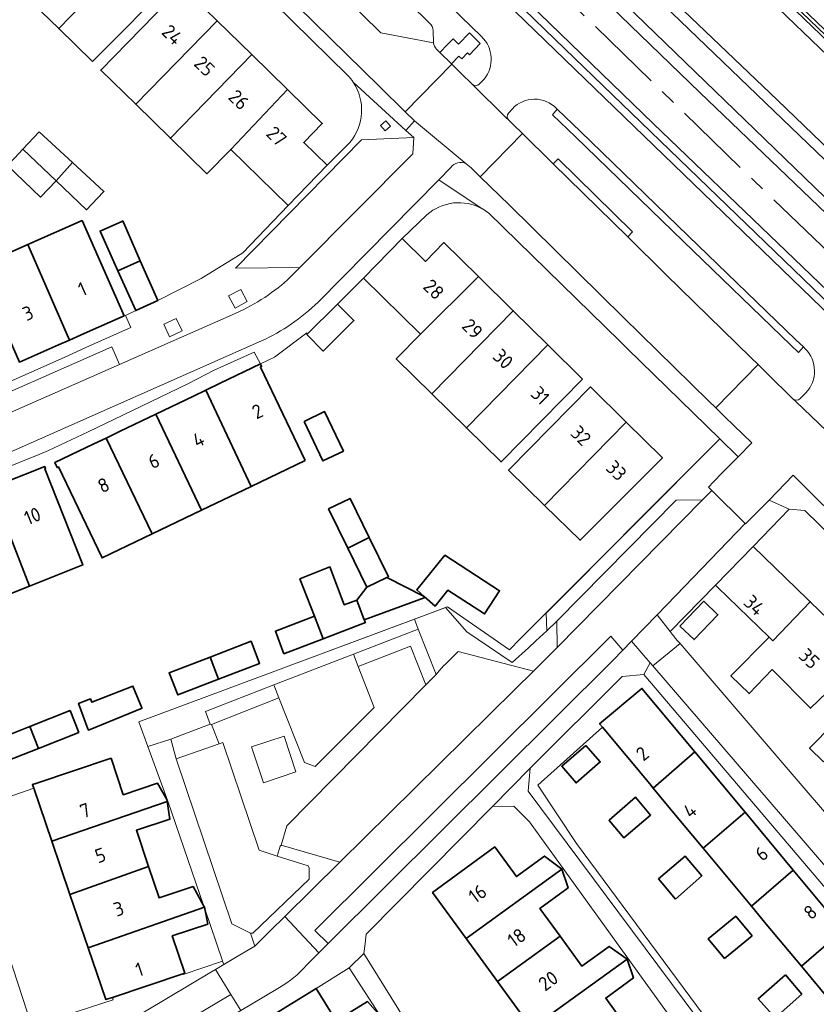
# Model space of a CAD drawing. Extents: x 152761 to 155748, y 459947 to 462743.
# Tile 227 of 256: x 155058 to 155135, y 461890 to 461985. Entities that reach past the tile are written whole.
import ezdxf
from ezdxf.enums import TextEntityAlignment as Align

# ---------------------------------------------------------------- set-up
doc = ezdxf.new("R2010")
doc.units = 0
doc.header["$LTSCALE"] = 0.75
doc.linetypes.add('AM-AS', pattern=[16, 10, -2, 2, -2])
for name, color, linetype, lineweight in [('B-RO-AM-AS_SPOOR-G', 251, 'AM-AS', 18), ('B-RO-GR-BEPLANTING_CULTUUR_HEESTERS-GV', 251, 'CONTINUOUS', 18), ('B-RO-GR-GROENVOORZIENING-GV', 251, 'CONTINUOUS', 18), ('B-RO-GR-HAAG-GV', 251, 'CONTINUOUS', 13), ('B-RO-IE-TERREINAFSCHEIDING_KUNSTMATIG_HEKWERK-G', 251, 'IE-TERREINAFSCHEIDING-KUNSTMATIG', 18), ('B-RO-IE-TERREINAFSCHEIDING_KUNSTMATIG_MUUR-G', 251, 'IE-TERREINAFSCHEIDING-KUNSTMATIG-DICHT', 18), ('B-RO-IE-TERREINAFSCHEIDING_KUNSTMATIG_MUUR-GV', 251, 'CONTINUOUS', 18), ('B-RO-OG-BEBOUWING-GV', 6, 'CONTINUOUS', 35), ('B-RO-OG-BEBOUWING-T18', 1, 'CONTINUOUS', 18), ('B-RO-OG-TERREIN_CULTUURSCHEIDING-GV', 251, 'CONTINUOUS', 18), ('B-RO-OG-TERREIN_ONBEGROEID-GV', 251, 'CONTINUOUS', 18), ('B-RO-VH-VERHARDING_ASFALT-GV', 251, 'CONTINUOUS', 18), ('B-RO-VH-VERHARDING_BETONSTRAATSTEEN-GV', 251, 'CONTINUOUS', 18), ('B-RO-VH-VERHARDING_HALFVERHARDING-GV', 251, 'CONTINUOUS', 18), ('B-RO-VH-VERHARDING_STRAATBAKSTEEN-GV', 251, 'CONTINUOUS', 18), ('B-RO-VH-VERHARDING_TEGEL-GV', 251, 'CONTINUOUS', 18)]:
    doc.layers.add(name, color=color, linetype=linetype, lineweight=lineweight)
doc.styles.add('NLCS-ISO-M200-T18', font='NLCS-ISO.ttf', dxfattribs={"height": 0.36})
doc.linetypes.add('IE-TERREINAFSCHEIDING-KUNSTMATIG', pattern='A,4,[82,NLCS.SHX,S=0.75,R=90,X=0,Y=0],4,-2', length=10)
doc.linetypes.add('IE-TERREINAFSCHEIDING-KUNSTMATIG-DICHT', pattern='A,8,-1,[82,NLCS.SHX,S=0.75,R=90,X=0,Y=0],-1', length=10)

msp = doc.modelspace()

# ---------------------------------------------------------------- linework, layer by layer
at = {"layer": 'B-RO-AM-AS_SPOOR-G', "flags": 128}
msp.add_lwpolyline([(155681.987, 461195.763), (155672.897, 461211.998), (155658.384, 461238), (155648.351, 461255.973), (155631.803, 461285.539), (155617.005, 461312.012), (155604.143, 461335.108), (155586.106, 461367.342), (155573.02, 461390.792), (155559.991, 461413.975), (155544.73, 461441.297), (155529.591, 461468.574), (155516.181, 461492.539), (155500.425, 461520.67), (155487.311, 461544.201), (155472.908, 461569.975), (155459.676, 461593.56), (155452.428, 461606.124), (155446.443, 461616.221), (155440.009, 461626.758), (155432.431, 461638.783), (155427.999, 461645.62), (155419.637, 461658.231), (155411.687, 461669.817), (155404.43, 461680.083), (155396.489, 461691.108), (155386.222, 461704.969), (155375.934, 461718.105), (155367.385, 461728.826), (155358.538, 461739.712), (155349.636, 461750.151), (155339.349, 461762.035), (155326.593, 461776.143), (155315.623, 461787.804), (155302.965, 461800.863), (155286.683, 461817.004), (155279.088, 461824.405), (155265.87, 461837.192), (155251.91, 461850.736), (155235.055, 461867.015), (155223.768, 461877.851), (155210.731, 461890.47), (155196.665, 461904.045), (155180.515, 461919.578), (155162.215, 461937.301), (155146.061, 461952.951), (155129.233, 461969.126), (155112.429, 461985.449), (155089.419, 462007.664), (155069.182, 462027.224), (155049.179, 462046.54), (155031.327, 462063.779), (155013.24, 462081.298), (154991.538, 462102.251), (154971.216, 462121.853), (154947.336, 462145.018), (154926.087, 462165.465), (154903.331, 462187.394), (154885.668, 462204.449), (154866.26, 462223.265), (154854.532, 462234.618), (154837.057, 462251.563), (154828.307, 462260.46), (154819.869, 462269.224), (154807.197, 462281.919), (154798.331, 462290.411), (154775.258, 462312.873), (154762.216, 462325.461), (154742.643, 462344.37), (154723.927, 462362.402), (154710.544, 462375.359), (154692.99, 462392.257), (154675.511, 462409.117), (154657.482, 462426.5), (154637.826, 462445.435), (154617.093, 462465.509), (154594.11, 462487.696), (154586.212, 462495.316)], dxfattribs=at)
at = {"layer": 'B-RO-GR-BEPLANTING_CULTUUR_HEESTERS-GV', "flags": 128}
for points in [[(155144.963, 461974.7), (155145.179, 461974.997), (155145.061, 461975.091), (155144.977, 461974.992), (155142.443, 461977.139), (155044.234, 462071.257), (154985.542, 462127.971), (154984.597, 462128.883), (154863.02, 462246.363), (154853.037, 462256.167), (154843.167, 462266.13), (154834.79, 462274.708), (154829.082, 462280.441), (154828.884, 462280.246), (154830.969, 462278.132), (154844.308, 462264.577)], [(155167.222, 461927.577), (155110.046, 461982.746), (154988.098, 462100.702), (154875.373, 462209.725), (154832.53, 462251.161), (154832.149, 462250.767), (154987.605, 462100.363), (154993.68, 462094.158)], [(154847.739, 462246.089), (154991.355, 462107.365), (155140.92, 461962.856), (155142.094, 461964.09), (155136.932, 461970.298), (154993.08, 462108.477), (154992.782, 462108.765), (154992.518, 462108.491), (154992.457, 462108.428), (154887.644, 462209.685), (154857.734, 462238.58)], [(154863.489, 462245.55), (155045.478, 462069.704), (155142.795, 461976.399), (155143.561, 461975.763), (155144.963, 461974.7)], [(155102.945, 461983.013), (155099.906, 461985.961), (155088.415, 461997.067), (155077.267, 462007.832), (155066.867, 462017.879), (155056.454, 462027.914), (155047.498, 462036.559), (155035.674, 462047.971), (155023.807, 462059.476), (155014.836, 462068.136), (155004.442, 462078.269), (154993.312, 462088.938), (154990.295, 462091.835)], [(154997.256, 462090.68), (155109.093, 461982.651), (155164.407, 461929.189)], [(155059.29, 462022.316), (155061.071, 462020.57), (155067.408, 462014.333), (155068.531, 462013.23), (155075.505, 462006.36), (155076.241, 462005.648), (155082.959, 461999.052), (155083.989, 461998.032), (155090.923, 461991.178), (155091.926, 461990.226), (155097.947, 461984.282)], [(155098.274, 461983.596), (155098.294, 461982.408)], [(155098.588, 461981.805), (155098.746, 461981.65), (155098.91, 461981.488), (155099.656, 461982.262), (155100.206, 461982.799), (155100.717, 461982.298), (155101.782, 461983.372), (155102.822, 461982.34), (155101.769, 461981.267), (155101.595, 461981.438), (155101.029, 461980.865), (155100.754, 461981.137), (155100.025, 461980.399), (155100.076, 461980.35), (155100.952, 461979.477), (155102.064, 461978.397)], [(155102.725, 461978.416), (155103.193, 461978.909)], [(155105.92, 461976.056), (155105.551, 461975.631)], [(155134.202, 461952.883), (155134.024, 461953.051), (155133.557, 461952.529), (155132.824, 461953.223), (155122.401, 461963.28), (155112.005, 461973.343), (155109.787, 461975.473), (155110.25, 461976), (155110.166, 461976.08)], [(155105.563, 461974.938), (155105.987, 461974.533), (155106.892, 461973.658), (155109.736, 461970.87), (155109.873, 461970.735), (155110.348, 461971.218), (155117.528, 461964.166), (155117.053, 461963.683), (155120.751, 461960.05), (155128.957, 461952.02), (155129.642, 461951.343), (155130.548, 461950.459), (155133.017, 461948.044)], [(155133.703, 461948.073), (155134.26, 461948.617)]]:
    msp.add_lwpolyline(points, dxfattribs=at)
at = {"layer": 'B-RO-GR-BEPLANTING_CULTUUR_HEESTERS-GV'}
for points in [[(155097.947, 461984.282, -0.216621), (155098.274, 461983.596)], [(155103.193, 461978.909, 0.38694), (155102.945, 461983.013)], [(155098.294, 461982.408, 0.152665), (155098.588, 461981.805)], [(155102.064, 461978.397, 0.400881), (155102.725, 461978.416)], [(155110.166, 461976.08, 0.425341), (155105.92, 461976.056)], [(155105.551, 461975.631, 0.378078), (155105.563, 461974.938)], [(155134.26, 461948.617, 0.405065), (155134.202, 461952.883)], [(155133.017, 461948.044, 0.403808), (155133.703, 461948.073)]]:
    msp.add_lwpolyline(points, format="xyb", dxfattribs=at)
at = {"layer": 'B-RO-GR-BEPLANTING_CULTUUR_HEESTERS-GV', "flags": 128}
for points in [[(155077.605, 461914.746), (155073.45, 461913.3), (155078.83, 461897.35), (155080.63, 461896.47), (155080.86, 461896.47), (155086.28, 461901.66), (155086.31, 461902.74), (155086.19, 461902.97), (155083.19, 461903.89), (155081.48, 461904.46), (155077.96, 461914.87)], [(155067.314, 461890.257), (155067.371, 461890.025), (155059.5, 461887.497), (155058.368, 461887.134), (155059.804, 461882.703), (155066.231, 461886.402), (155076.852, 461892.718), (155077.24, 461892.949), (155078.048, 461893.429), (155077.938, 461893.75), (155074.111, 461892.468), (155074.091, 461892.523)]]:
    msp.add_lwpolyline(points, close=True, dxfattribs=at)
at = {"layer": 'B-RO-GR-GROENVOORZIENING-GV', "flags": 128}
for points in [[(155168.12, 461927.617), (155161.431, 461934.055), (155143.562, 461951.538), (155119.541, 461974.592), (155051.469, 462040.466), (155026.839, 462064.039), (154986.833, 462103.233), (154970.491, 462118.951), (154951.346, 462137.418), (154936.429, 462152.155), (154903.829, 462183.355), (154873.091, 462213.297), (154875.373, 462209.725), (154988.098, 462100.702), (155110.046, 461982.746), (155167.222, 461927.577), (155167.65, 461927.164)], [(155134.024, 461953.051), (155133.307, 461953.729), (155122.887, 461963.783), (155112.491, 461973.847), (155110.25, 461976), (155109.787, 461975.473), (155112.005, 461973.343), (155122.401, 461963.28), (155132.824, 461953.223), (155133.557, 461952.529)], [(155094.158, 461974.36), (155093.704, 461974.893), (155093.171, 461974.439), (155093.625, 461973.906)], [(155079.683, 461958.609), (155078.511, 461957.973), (155079.147, 461956.801), (155080.319, 461957.437)], [(155073.463, 461955.813), (155072.256, 461955.247), (155072.822, 461954.039), (155074.029, 461954.606)], [(155110.228, 461926.567), (155109.24, 461925.654), (155108.186, 461924.682), (155107.469, 461924.02), (155105.912, 461922.583), (155101.508, 461925.543), (155099.476, 461927.906), (155096.453, 461926.776), (155096.81, 461925.82), (155098.55, 461921.43), (155099.01, 461921.968), (155099.32, 461922.33), (155099.356, 461922.318), (155100.683, 461923.66), (155107.947, 461921.753), (155108.85, 461922.644), (155109.574, 461923.358), (155110.249, 461924.024)], [(155070.723, 461914.496), (155072.92, 461915.19), (155076.72, 461916.65), (155076.27, 461917.85), (155082.888, 461920.418), (155090.568, 461923.398), (155096.81, 461925.82), (155096.453, 461926.776), (155084.376, 461922.26), (155070.104, 461916.961), (155069.845, 461916.86)]]:
    msp.add_lwpolyline(points, close=True, dxfattribs=at)
at = {"layer": 'B-RO-GR-HAAG-GV', "flags": 128}
for points in [[(155110.25, 461976), (155109.787, 461975.473), (155112.005, 461973.343), (155122.401, 461963.28), (155132.824, 461953.223), (155133.557, 461952.529), (155134.024, 461953.051), (155133.307, 461953.729), (155122.887, 461963.783), (155112.491, 461973.847)], [(155110.249, 461924.024), (155110.228, 461926.567), (155109.24, 461925.654), (155108.186, 461924.682), (155107.469, 461924.02), (155105.912, 461922.583), (155101.508, 461925.543), (155099.476, 461927.906), (155096.453, 461926.776), (155096.81, 461925.82), (155098.55, 461921.43), (155099.01, 461921.968), (155099.32, 461922.33), (155099.356, 461922.318), (155100.683, 461923.66), (155107.947, 461921.753), (155108.85, 461922.644), (155109.574, 461923.358)], [(155084.376, 461922.26), (155070.104, 461916.961), (155069.845, 461916.86), (155070.723, 461914.496), (155072.92, 461915.19), (155076.72, 461916.65), (155076.27, 461917.85), (155082.888, 461920.418), (155090.568, 461923.398), (155096.81, 461925.82), (155096.453, 461926.776)]]:
    msp.add_lwpolyline(points, close=True, dxfattribs=at)
at = {"layer": 'B-RO-IE-TERREINAFSCHEIDING_KUNSTMATIG_HEKWERK-G', "flags": 128}
for points in [[(154875.373, 462209.725), (154988.098, 462100.702), (155110.046, 461982.746), (155167.222, 461927.577)], [(154991.355, 462107.365), (155140.92, 461962.856)], [(155125.957, 461944.18), (155107.322, 461925.506)], [(155084.376, 461922.26), (155099.658, 461927.974), (155105.642, 461923.818)], [(155106.652, 461924.833), (155105.642, 461923.818)], [(155107.322, 461925.506), (155106.652, 461924.833)], [(155114.611, 461916.353), (155108.37, 461910.757)], [(155108.37, 461910.757), (155112.124, 461905.114), (155139.068, 461868.744)], [(155052.797, 461908.041), (155059.696, 461910.446)], [(155067.314, 461890.258), (155067.371, 461890.025), (155059.5, 461887.497), (155052.797, 461908.041)]]:
    msp.add_lwpolyline(points, dxfattribs=at)
at = {"layer": 'B-RO-IE-TERREINAFSCHEIDING_KUNSTMATIG_MUUR-G', "flags": 128}
for points in [[(154985.542, 462127.971), (155044.234, 462071.257), (155142.443, 461977.139), (155144.977, 461974.992), (155145.061, 461975.091)], [(155142.659, 461977.379), (155123.553, 461995.689)], [(155077.938, 461893.75), (155074.111, 461892.468)]]:
    msp.add_lwpolyline(points, dxfattribs=at)
at = {"layer": 'B-RO-IE-TERREINAFSCHEIDING_KUNSTMATIG_MUUR-GV', "flags": 128}
for points in [[(154843.398, 462266.356), (154835.02, 462274.935), (154830.017, 462279.965), (154829.508, 462280.477), (154829.323, 462280.663), (154829.082, 462280.441), (154834.79, 462274.708), (154843.167, 462266.13), (154853.037, 462256.167), (154863.02, 462246.363), (154984.597, 462128.883), (154985.542, 462127.971), (155044.234, 462071.257), (155142.443, 461977.139), (155144.977, 461974.992), (155145.061, 461975.091), (155145.186, 461975.238), (155144.939, 461975.447)], [(155144.939, 461975.447), (155142.659, 461977.379), (155123.553, 461995.689), (155116.655, 462002.3), (155090.984, 462026.902), (155085.937, 462031.739), (155053.756, 462062.579), (155044.458, 462071.49), (155032.313, 462083.226), (155026.382, 462088.957), (155009.521, 462105.25), (155006.941, 462107.742), (155002.023, 462112.494), (154999.473, 462114.958), (154982.052, 462131.792), (154965.879, 462147.42), (154940.823, 462171.632), (154940.701, 462171.75), (154863.245, 462246.595)]]:
    msp.add_lwpolyline(points, dxfattribs=at)
at = {"layer": 'B-RO-OG-BEBOUWING-GV', "flags": 128}
for points in [[(155070.003, 461991.946), (155066.695, 461995.147), (155058.813, 461987.001), (155062.109, 461983.788)], [(155065.367, 461980.612), (155073.381, 461988.678), (155070.003, 461991.946), (155062.109, 461983.788)], [(155069.547, 461976.478), (155077.422, 461984.543), (155074.044, 461987.844), (155066.165, 461979.782)], [(155077.422, 461984.543), (155069.547, 461976.478), (155072.897, 461973.204), (155080.77, 461981.271)], [(155078.722, 461972.128), (155084.213, 461977.906), (155080.77, 461981.271), (155072.897, 461973.204), (155076.415, 461969.766)], [(155084.213, 461977.906), (155078.722, 461972.128), (155084.252, 461966.723), (155088.032, 461970.59), (155085.772, 461972.798), (155087.564, 461974.631)], [(155060.232, 461973.812), (155058.643, 461972.132), (155061.846, 461969.104), (155063.453, 461970.853)], [(155061.846, 461969.104), (155058.643, 461972.132), (155057.862, 461971.305), (155057.152, 461970.554), (155060.355, 461967.527)], [(155063.453, 461970.853), (155061.846, 461969.104), (155064.807, 461966.305), (155066.404, 461967.995), (155066.479, 461968.074)], [(155064.551, 461954.338), (155068.426, 461956.045), (155064.369, 461965.253), (155059.133, 461962.947), (155063.156, 461953.723)], [(155067.833, 461960.404), (155069.983, 461961.369), (155068.296, 461965.22), (155068.191, 461965.173), (155066.111, 461964.239)], [(155062.103, 461953.259), (155063.156, 461953.723), (155059.133, 461962.947), (155054.249, 461960.795), (155058.31, 461951.588)], [(155095.288, 461963.51), (155091.532, 461959.692), (155097.032, 461954.28), (155102.654, 461959.84), (155099.31, 461963.13), (155097.522, 461961.313)], [(155069.983, 461961.369), (155067.833, 461960.404), (155069.555, 461956.569), (155071.669, 461957.521)], [(155097.032, 461954.28), (155094.701, 461951.911), (155098.128, 461948.539), (155106.004, 461956.543), (155102.654, 461959.84)], [(155089.031, 461957.194), (155086.073, 461954.241), (155087.657, 461952.654), (155090.615, 461955.607)], [(155101.479, 461945.243), (155109.355, 461953.247), (155106.004, 461956.543), (155098.128, 461948.539)], [(155112.705, 461949.95), (155109.355, 461953.247), (155101.479, 461945.243), (155104.829, 461941.946)], [(155085.911, 461942.09), (155081.589, 461951.103), (155081.706, 461951.16), (155081.586, 461951.411), (155077.707, 461949.55), (155076.313, 461948.882), (155080.708, 461939.595)], [(155075.135, 461948.317), (155071.498, 461946.573), (155075.892, 461937.286), (155080.708, 461939.595), (155076.313, 461948.882)], [(155109.007, 461937.762), (155116.913, 461945.798), (155113.464, 461949.191), (155105.616, 461941.213), (155105.546, 461941.142)], [(155085.805, 461945.869), (155087.62, 461942.049), (155089.604, 461942.993), (155087.789, 461946.812)], [(155071.498, 461946.573), (155067.974, 461944.883), (155066.678, 461944.261), (155071.121, 461934.998), (155075.892, 461937.286)], [(155116.913, 461945.798), (155109.007, 461937.762), (155112.455, 461934.394), (155120.416, 461942.351), (155120.361, 461942.405)], [(155065.502, 461943.698), (155061.726, 461941.887), (155061.957, 461941.405), (155062.081, 461941.464), (155066.292, 461932.682), (155071.121, 461934.998), (155066.678, 461944.261)], [(155056.887, 461939.972), (155055.569, 461939.448), (155059.276, 461929.952), (155064.445, 461932.007), (155060.757, 461941.287), (155060.836, 461941.319), (155060.759, 461941.511)], [(155054.299, 461938.943), (155050.477, 461937.424), (155054.179, 461927.927), (155059.276, 461929.952), (155055.569, 461939.448)], [(155092.091, 461934.65), (155090.241, 461938.426), (155088.172, 461937.413), (155090.022, 461933.637)], [(155091.871, 461929.861), (155093.791, 461930.802), (155093.94, 461930.875), (155092.091, 461934.65), (155090.022, 461933.637)], [(155129.164, 461933.795), (155125.532, 461930.043), (155125.717, 461929.864), (155130.714, 461925.026), (155131.056, 461924.695), (155134.689, 461928.447), (155134.414, 461928.713)], [(155097.411, 461928.963), (155098.467, 461928.039), (155099.695, 461929.582), (155103.229, 461927.283), (155104.683, 461929.518), (155099.411, 461932.948), (155096.687, 461929.594)], [(155091.621, 461926.705), (155090.887, 461928.623), (155089.686, 461928.164), (155088.292, 461931.819), (155085.4, 461930.657), (155086.8, 461927.059), (155087.635, 461924.879), (155091.721, 461926.444)], [(155093.791, 461930.802), (155091.871, 461929.861), (155090.887, 461928.623), (155091.621, 461926.705), (155097.416, 461928.839), (155097.411, 461928.963)], [(155122.098, 461926.111), (155123.462, 461924.797), (155125.772, 461927.193), (155124.408, 461928.507)], [(155130.714, 461925.026), (155127.026, 461921.313), (155128.783, 461919.583), (155130.999, 461921.907), (155134.701, 461918.176), (155136.279, 461919.696), (155136.371, 461919.607), (155139.975, 461923.329), (155134.689, 461928.447), (155131.056, 461924.695)], [(155083.862, 461923.435), (155087.635, 461924.879), (155086.8, 461927.059), (155083.029, 461925.617)], [(155076.726, 461923.115), (155077.549, 461920.976), (155081.502, 461922.497), (155080.679, 461924.637)], [(155077.549, 461920.976), (155076.726, 461923.115), (155072.773, 461921.594), (155073.596, 461919.455)], [(155070.148, 461918.225), (155069.271, 461920.314), (155065.298, 461918.747), (155065.163, 461919.072), (155064.028, 461918.639), (155064.933, 461916.18), (155064.973, 461916.072), (155070.164, 461918.186)], [(155114.611, 461916.353), (155119.183, 461910.862), (155119.517, 461910.461), (155123.552, 461913.95), (155118.436, 461920.095), (155114.337, 461916.682)], [(155064.042, 461915.835), (155063.204, 461917.956), (155059.316, 461916.419), (155060.155, 461914.299)], [(155059.316, 461916.419), (155055.429, 461914.883), (155056.267, 461912.762), (155060.155, 461914.299)], [(155135.957, 461912.998), (155138.281, 461915.334), (155136.945, 461916.663), (155134.621, 461914.328)], [(155113.017, 461914.586), (155110.693, 461912.567), (155112.078, 461910.973), (155114.402, 461912.991)], [(155124.35, 461904.656), (155128.39, 461908.14), (155123.552, 461913.95), (155119.517, 461910.461), (155121.519, 461908.056)], [(155061.435, 461905.356), (155072.569, 461909.177), (155072.535, 461909.38), (155071.652, 461910.928), (155068.34, 461909.821), (155067.163, 461913.339), (155059.904, 461910.912), (155059.575, 461910.802), (155059.696, 461910.446)], [(155063.195, 461900.205), (155070.782, 461902.892), (155069.611, 461906.393), (155072.85, 461907.476), (155072.569, 461909.177), (155061.435, 461905.356)], [(155115.291, 461907.313), (155116.672, 461905.675), (155119.263, 461907.858), (155117.797, 461909.598), (155115.256, 461907.355)], [(155128.39, 461908.14), (155124.35, 461904.656), (155129.012, 461899.057), (155133.04, 461902.555)], [(155101.457, 461895.939), (155110.708, 461902.626), (155109.027, 461903.906), (155106.306, 461901.921), (155104.222, 461904.779), (155098.209, 461900.393)], [(155121.662, 461899.754), (155124.203, 461901.997), (155122.611, 461903.886), (155120.025, 461901.697)], [(155070.782, 461902.892), (155063.195, 461900.205), (155064.953, 461895.057), (155076.184, 461898.958), (155076.121, 461899.073), (155075.09, 461900.964), (155071.795, 461899.862)], [(155110.527, 461896.17), (155108.581, 461898.849), (155111.306, 461900.829), (155110.708, 461902.626), (155101.457, 461895.939), (155104.479, 461891.797)], [(155133.826, 461893.275), (155137.879, 461896.742), (155133.04, 461902.555), (155129.012, 461899.057), (155130.441, 461897.341)], [(155064.953, 461895.057), (155066.666, 461890.041), (155066.861, 461890.106), (155067.314, 461890.257), (155074.091, 461892.523), (155074.276, 461892.585), (155073.069, 461896.195), (155076.497, 461897.341), (155076.215, 461898.799), (155076.184, 461898.958)], [(155129.075, 461896.217), (155127.489, 461898.099), (155124.837, 461895.914), (155126.405, 461894.021)], [(155137.879, 461896.742), (155133.826, 461893.275), (155138.514, 461887.644), (155142.533, 461891.154)], [(155104.479, 461891.797), (155107.772, 461887.282), (155116.996, 461893.954), (155115.273, 461895.185), (155112.635, 461893.269), (155110.527, 461896.17)], [(155116.996, 461893.954), (155107.772, 461887.282), (155110.83, 461883.089), (155116.918, 461887.449), (155114.929, 461890.194), (155117.613, 461892.138)], [(155132.282, 461892.422), (155129.66, 461890.125), (155131.308, 461888.287), (155133.863, 461890.557)], [(155080.61, 461887.188), (155083.67, 461882.249), (155093.197, 461888.45), (155091.914, 461889.853), (155088.917, 461887.996), (155086.975, 461891.131)]]:
    msp.add_lwpolyline(points, close=True, dxfattribs=at)
at = {"layer": 'B-RO-OG-TERREIN_CULTUURSCHEIDING-GV', "flags": 128}
msp.add_lwpolyline([(155127.801, 461994.461), (155127.305, 461995.823), (155126.82, 461997.311), (155126.105, 461997.084), (155123.553, 461995.689), (155142.659, 461977.379)], dxfattribs=at)
at = {"layer": 'B-RO-OG-TERREIN_ONBEGROEID-GV', "flags": 128}
msp.add_lwpolyline([(155208.2, 461901.066), (155152.902, 461953.802), (155142.094, 461964.09), (155140.92, 461962.856), (154991.355, 462107.365), (154990.672, 462106.666), (154998.045, 462099.46), (155022.518, 462076.142), (155045.001, 462054.332), (155074.589, 462025.938), (155102.014, 461998.922), (155124.035, 461977.628), (155143.879, 461958.584), (155170.19, 461933.713), (155197.427, 461907.496), (155220.469, 461885.08), (155220.802, 461885.408), (155223.558, 461882.736), (155223.637, 461882.861), (155207.472, 461898.537)], dxfattribs=at)
at = {"layer": 'B-RO-VH-VERHARDING_ASFALT-GV', "flags": 128}
for points in [[(155145.933, 461974.399), (155145.179, 461974.997), (155144.963, 461974.7), (155143.561, 461975.763), (155142.795, 461976.399), (155045.478, 462069.704), (154863.489, 462245.55)], [(154860.425, 462236.714), (154992.782, 462108.765), (154993.08, 462108.477), (155136.932, 461970.298), (155142.094, 461964.09), (155152.902, 461953.802)], [(154987.856, 462123.955), (154998.233, 462113.919), (155009.332, 462103.205), (155020.425, 462092.464), (155032.266, 462081.056), (155043.388, 462070.342), (155055.807, 462058.416), (155067.674, 462047.052), (155079.225, 462035.971), (155091.102, 462024.588), (155102.962, 462013.227), (155125.265, 461991.847), (155136.391, 461981.159), (155147.546, 461970.502), (155158.677, 461959.88), (155158.785, 461959.766), (155158.951, 461959.93), (155160.128, 461961.096), (155149.188, 461971.601), (155145.765, 461974.098), (155145.933, 461974.399)], [(155217.381, 461903.45), (155217.324, 461903.704), (155206.962, 461913.632), (155178.083, 461941.308), (155163.599, 461955.145), (155159.348, 461959.232), (155158.785, 461959.766), (155158.677, 461959.88), (155147.546, 461970.502), (155136.391, 461981.159), (155125.265, 461991.847), (155102.962, 462013.227), (155091.102, 462024.588), (155079.225, 462035.971), (155067.674, 462047.052), (155055.807, 462058.416), (155043.388, 462070.342), (155032.266, 462081.056), (155020.425, 462092.464), (155009.332, 462103.205), (154998.233, 462113.919), (154987.856, 462123.955)], [(155152.902, 461953.802), (155154.06, 461955.002), (155154.199, 461955.146), (155154.029, 461955.309), (155142.636, 461966.209), (155131.513, 461976.87), (155120.362, 461987.548), (155109.21, 461998.241), (155098.068, 462008.925), (155086.204, 462020.305), (155075.051, 462030.985), (155063.236, 462042.321), (155051.372, 462053.699), (155038.901, 462065.674), (155027.762, 462076.404), (155015.953, 462087.793), (155004.829, 462098.516), (154993.746, 462109.249), (154983.363, 462119.259)], [(154983.363, 462119.259), (154993.746, 462109.249), (155004.829, 462098.516), (155015.953, 462087.793), (155027.762, 462076.404), (155038.901, 462065.674), (155051.372, 462053.699), (155063.236, 462042.321), (155075.051, 462030.985), (155086.204, 462020.305), (155098.068, 462008.925), (155109.21, 461998.241), (155120.362, 461987.548), (155131.513, 461976.87), (155142.636, 461966.209), (155154.029, 461955.309), (155154.199, 461955.146), (155154.87, 461954.525), (155159.136, 461950.44), (155173.58, 461936.6), (155188.027, 461922.762), (155202.474, 461908.904), (155212.81, 461898.996), (155213.073, 461898.949)], [(154990.295, 462091.835), (154993.312, 462088.938), (155004.442, 462078.269), (155014.836, 462068.136), (155023.807, 462059.476), (155035.674, 462047.971), (155047.498, 462036.559), (155056.454, 462027.914), (155066.867, 462017.879), (155077.267, 462007.832), (155088.415, 461997.067), (155099.906, 461985.961), (155102.945, 461983.013)], [(155164.407, 461929.189), (155109.093, 461982.651), (154997.256, 462090.68)], [(155102.064, 461978.397), (155105.28, 461975.218), (155105.563, 461974.938)], [(155103.193, 461978.909), (155102.725, 461978.416)], [(155105.551, 461975.631), (155105.92, 461976.056)], [(155110.166, 461976.08), (155110.25, 461976), (155112.491, 461973.847), (155122.887, 461963.783), (155133.307, 461953.729), (155134.024, 461953.051), (155134.202, 461952.883)], [(155134.26, 461948.617), (155133.703, 461948.073)], [(155133.017, 461948.044), (155133.304, 461947.771), (155136.295, 461944.924), (155136.577, 461944.655)], [(155151.104, 461890.629), (155148.021, 461894.223), (155122.11, 461924.426), (155119.499, 461922.26), (155154.669, 461881.41), (155153.503, 461880.406), (155153.507, 461880.299)], [(155054.228, 461875.99), (155078.741, 461890.524), (155077.24, 461892.949), (155076.852, 461892.718), (155066.231, 461886.402), (155059.804, 461882.703), (155059.947, 461882.261), (155058.432, 461881.389), (155058.286, 461881.83)]]:
    msp.add_lwpolyline(points, dxfattribs=at)
at = {"layer": 'B-RO-VH-VERHARDING_ASFALT-GV'}
for points in [[(155102.945, 461983.013, -0.38694), (155103.193, 461978.909)], [(155102.725, 461978.416, -0.400881), (155102.064, 461978.397)], [(155105.92, 461976.056, -0.425341), (155110.166, 461976.08)], [(155105.563, 461974.938, -0.378078), (155105.551, 461975.631)], [(155134.202, 461952.883, -0.405065), (155134.26, 461948.617)], [(155133.703, 461948.073, -0.403808), (155133.017, 461948.044)]]:
    msp.add_lwpolyline(points, format="xyb", dxfattribs=at)
at = {"layer": 'B-RO-VH-VERHARDING_ASFALT-GV', "flags": 128}
for points in [[(155116.594, 461923.788), (155117.434, 461924.658), (155119.897, 461927.207), (155121.697, 461929.073), (155128.416, 461936.002), (155125.17, 461939.192), (155125.086, 461939.106), (155124.28, 461938.288), (155110.249, 461924.024), (155109.574, 461923.358), (155108.85, 461922.644), (155107.947, 461921.753), (155106.155, 461919.986), (155089.264, 461903.323), (155083.935, 461898.066), (155087.219, 461894.559), (155088.116, 461895.45), (155086.848, 461896.727), (155115.443, 461925.145)], [(155088.116, 461895.45), (155115.626, 461922.786), (155116.594, 461923.788), (155115.443, 461925.145), (155086.848, 461896.727)], [(155077.605, 461914.746), (155077.96, 461914.87), (155081.48, 461904.46), (155083.19, 461903.89), (155083.48, 461904.85), (155083.6, 461904.94), (155084.13, 461906.81), (155097.572, 461920.438), (155096.08, 461924.18), (155091.036, 461922.195), (155092.57, 461918.25), (155086.89, 461912.56), (155085.84, 461912.93), (155083.376, 461919.18), (155076.87, 461916.62)], [(155089.264, 461903.323), (155106.155, 461919.986), (155107.947, 461921.753), (155100.683, 461923.66), (155099.356, 461922.318), (155099.32, 461922.33), (155099.01, 461921.968), (155098.55, 461921.43), (155097.572, 461920.438), (155084.13, 461906.81), (155083.6, 461904.94)], [(155085.02, 461912.051), (155081.895, 461910.985), (155080.728, 461914.441), (155083.886, 461915.482)], [(155079.686, 461888.991), (155078.741, 461890.524), (155054.228, 461875.99), (155055.146, 461874.442)]]:
    msp.add_lwpolyline(points, close=True, dxfattribs=at)
at = {"layer": 'B-RO-VH-VERHARDING_BETONSTRAATSTEEN-GV', "flags": 128}
for points in [[(154986.208, 462088.545), (155013.147, 462062.106), (155014.042, 462061.234), (155014.95, 462060.331), (155015.854, 462059.457), (155059.36, 462016.669), (155060.257, 462015.788), (155061.165, 462014.902), (155062.063, 462014.021), (155093.2, 461983.389), (155098.294, 461982.408), (155098.274, 461983.596)], [(155097.947, 461984.282), (155091.926, 461990.226)], [(155087.219, 461894.559), (155083.935, 461898.066), (155082.555, 461896.705), (155081.036, 461895.207), (155079.337, 461894.196), (155078.048, 461893.429), (155077.24, 461892.949), (155078.741, 461890.524), (155079.686, 461888.991), (155081.758, 461890.22), (155083.426, 461891.21)], [(155086.025, 461893.372), (155087.219, 461894.559)]]:
    msp.add_lwpolyline(points, dxfattribs=at)
at = {"layer": 'B-RO-VH-VERHARDING_BETONSTRAATSTEEN-GV'}
for points in [[(155098.274, 461983.596, 0.216621), (155097.947, 461984.282)], [(155083.426, 461891.21, 0.0901), (155086.025, 461893.372)]]:
    msp.add_lwpolyline(points, format="xyb", dxfattribs=at)
at = {"layer": 'B-RO-VH-VERHARDING_BETONSTRAATSTEEN-GV', "flags": 128}
for points in [[(155125.957, 461944.18), (155109.172, 461927.36), (155109.24, 461925.654), (155110.228, 461926.567), (155121.736, 461938.267), (155124.28, 461938.288), (155125.086, 461939.106), (155125.17, 461939.192), (155124.848, 461939.508), (155125.358, 461940.028), (155126.225, 461940.928), (155127.721, 461942.458)], [(155124.28, 461938.288), (155121.736, 461938.267), (155110.228, 461926.567), (155110.249, 461924.024)]]:
    msp.add_lwpolyline(points, close=True, dxfattribs=at)
at = {"layer": 'B-RO-VH-VERHARDING_HALFVERHARDING-GV', "flags": 128}
for points in [[(154806.335, 462278.914), (154817.056, 462268.204), (154830.878, 462254.084), (154841.782, 462243.393), (154856.028, 462229.779), (154873.091, 462213.297), (154903.829, 462183.355), (154936.429, 462152.155), (154951.346, 462137.418), (154970.491, 462118.951), (154986.833, 462103.233), (155026.839, 462064.039), (155051.469, 462040.466), (155119.541, 461974.592), (155143.562, 461951.538), (155161.431, 461934.055), (155168.12, 461927.617)], [(155168.12, 461927.617), (155214.407, 461882.908), (155218.621, 461878.86), (155219.805, 461880.037), (155219.851, 461880.015), (155221.483, 461881.743), (155222.404, 461880.873), (155222.915, 461881.734), (155219.977, 461884.594), (155220.469, 461885.08), (155197.427, 461907.496), (155170.19, 461933.713), (155143.879, 461958.584), (155124.035, 461977.628), (155102.014, 461998.922), (155074.589, 462025.938), (155045.001, 462054.332), (155022.518, 462076.142), (154998.045, 462099.46), (154990.672, 462106.666), (154991.355, 462107.365), (154847.739, 462246.089)]]:
    msp.add_lwpolyline(points, dxfattribs=at)
at = {"layer": 'B-RO-VH-VERHARDING_STRAATBAKSTEEN-GV', "flags": 128}
for points in [[(155098.294, 461982.408), (155093.2, 461983.389), (155062.063, 462014.021), (155059.329, 462011.327), (155060.725, 462010.036), (155071.017, 461999.937), (155082.058, 461989.025), (155093.045, 461978.241), (155095.574, 461975.765), (155100.076, 461980.35), (155100.025, 461980.399), (155098.91, 461981.488)], [(155098.91, 461981.488), (155098.746, 461981.65), (155098.588, 461981.805)], [(155101.461, 461970.74), (155096.476, 461974.867), (155095.639, 461973.952), (155096.39, 461973.265), (155096.321, 461971.702), (155085.4, 461960.731), (155084.217, 461959.543)], [(155087.156, 461957.386), (155098.813, 461969.193), (155099.967, 461970.384)], [(155078.843, 461956.141), (155067.985, 461951.37), (155052.31, 461944.483), (155051.786, 461944.253), (155053.171, 461941.031), (155081.691, 461953.628)], [(155136.295, 461944.924), (155133.304, 461947.771), (155133.017, 461948.044), (155130.548, 461950.459), (155129.642, 461951.343), (155125.58, 461947.19), (155126.437, 461946.317), (155129.043, 461943.811), (155127.721, 461942.458), (155126.225, 461940.928), (155125.358, 461940.028), (155124.848, 461939.508), (155125.17, 461939.192), (155128.416, 461936.002), (155128.436, 461935.983), (155128.932, 461936.494), (155129.818, 461937.37), (155130.702, 461938.274), (155133.045, 461940.667), (155135.711, 461937.998)]]:
    msp.add_lwpolyline(points, dxfattribs=at)
at = {"layer": 'B-RO-VH-VERHARDING_STRAATBAKSTEEN-GV'}
for points in [[(155098.588, 461981.805, -0.152665), (155098.294, 461982.408)], [(155099.967, 461970.384, -0.350908), (155101.461, 461970.74)], [(155084.217, 461959.543, -0.080697), (155078.843, 461956.141)], [(155081.691, 461953.628, 0.086405), (155087.156, 461957.386)]]:
    msp.add_lwpolyline(points, format="xyb", dxfattribs=at)
at = {"layer": 'B-RO-VH-VERHARDING_STRAATBAKSTEEN-GV', "flags": 128}
for points in [[(155101.461, 461970.74), (155101.93, 461970.352), (155102.817, 461969.483), (155106.892, 461973.658), (155105.987, 461974.533), (155105.563, 461974.938), (155105.28, 461975.218), (155102.064, 461978.397), (155100.952, 461979.477), (155100.076, 461980.35), (155095.574, 461975.765), (155096.476, 461974.867)], [(155125.58, 461947.19), (155129.642, 461951.343), (155128.957, 461952.02), (155120.751, 461960.05), (155117.053, 461963.683), (155109.873, 461970.735), (155109.736, 461970.87), (155106.892, 461973.658), (155102.817, 461969.483), (155105.634, 461966.732), (155116.653, 461955.909), (155124.858, 461947.865)]]:
    msp.add_lwpolyline(points, close=True, dxfattribs=at)
at = {"layer": 'B-RO-VH-VERHARDING_TEGEL-GV', "flags": 128}
for points in [[(155090.559, 461978.602), (155095.639, 461973.952), (155096.476, 461974.867), (155095.574, 461975.765), (155093.045, 461978.241), (155082.058, 461989.025), (155071.017, 461999.937), (155060.725, 462010.036), (155059.329, 462011.327), (155058.475, 462012.229), (155057.576, 462013.128), (155056.673, 462013.983), (155054.695, 462015.976), (155041.525, 462028.934), (155028.363, 462041.879), (155014.489, 462055.49), (155013.17, 462056.75), (155012.282, 462057.631), (155011.387, 462058.514), (155010.499, 462059.394), (155009.162, 462060.718), (154997.404, 462072.256), (154988.518, 462080.994), (154987.968, 462081.567)], [(154987.983, 462079.572), (155000, 462067.708), (155006.768, 462061.415), (155007.465, 462060.655), (155018.174, 462049.708), (155019.078, 462048.885), (155041.944, 462026.571), (155042.816, 462025.688), (155055.18, 462013.535), (155068.948, 462000), (155076.983, 461992.101), (155077.646, 461991.449), (155090.007, 461979.298)], [(155084.217, 461959.543), (155085.4, 461960.731), (155079.19, 461960.665), (155091.359, 461973.06), (155096.39, 461973.265), (155095.639, 461973.952), (155090.559, 461978.602)], [(155090.227, 461972.798), (155088.032, 461970.59), (155084.252, 461966.723), (155079.88, 461962.15), (155075.88, 461959.666), (155071.669, 461957.521), (155069.555, 461956.569), (155068.547, 461956.101), (155069.071, 461954.93), (155065.074, 461953.16), (155062.628, 461952.039), (155055.409, 461948.853)], [(155116.285, 461953.624), (155117.018, 461952.909), (155125.957, 461944.18), (155127.721, 461942.458), (155129.043, 461943.811), (155126.437, 461946.317), (155125.58, 461947.19), (155124.858, 461947.865), (155116.653, 461955.909), (155105.634, 461966.732), (155102.817, 461969.483), (155101.93, 461970.352), (155101.461, 461970.74)], [(155099.967, 461970.384), (155098.813, 461969.193), (155103.014, 461966.397), (155103.04, 461966.382)], [(155103.014, 461966.397), (155098.813, 461969.193), (155087.156, 461957.386)], [(155056.419, 461941.166), (155060.297, 461942.696), (155061.131, 461943.053), (155064.95, 461944.853), (155067.427, 461946.061), (155074.587, 461949.488), (155077.123, 461950.816), (155080.972, 461952.558), (155081.586, 461951.411), (155082.939, 461952.082), (155086.071, 461954.412), (155086.073, 461954.241), (155089.031, 461957.194), (155091.532, 461959.692), (155095.288, 461963.51), (155097.672, 461965.798)], [(155103.598, 461966.011), (155116.285, 461953.624)], [(155006.092, 461927.442), (155006.159, 461927.472), (155008.636, 461928.501), (155025.008, 461935.282), (155025.696, 461933.577), (155030.803, 461935.642), (155030.168, 461937.402), (155045.977, 461943.802), (155046.704, 461942.072), (155047.283, 461942.305), (155048.234, 461942.717), (155050.854, 461943.85), (155051.786, 461944.253), (155052.31, 461944.483), (155051.586, 461946.189), (155067.248, 461953.06), (155067.985, 461951.37), (155078.843, 461956.141)], [(155081.691, 461953.628), (155053.171, 461941.031), (155052.302, 461940.685), (155049.585, 461939.604), (155048.577, 461939.203), (155038.097, 461934.975), (155038.759, 461933.202), (155019.461, 461925.54), (155018.807, 461927.195), (155017.11, 461926.509), (155017.759, 461924.802), (155002.186, 461918.536), (154998.484, 461917.089), (154997.837, 461918.74), (154973.338, 461908.719), (154972.789, 461910.019), (154971.588, 461909.521), (154972.237, 461907.821), (154951.388, 461898.447), (154950.64, 461900.197), (154945.608, 461897.298), (154950.887, 461895.738), (154949.381, 461894.728)], [(155136.632, 461937.137), (155135.711, 461937.998), (155133.045, 461940.667), (155130.702, 461938.274), (155132.657, 461937.402), (155134.177, 461937.26), (155163.625, 461908.502), (155164.692, 461907.217), (155168.748, 461901.781), (155170.053, 461899.734)], [(155083.426, 461891.21), (155081.758, 461890.22), (155079.686, 461888.991), (155055.146, 461874.442), (155052.218, 461872.706), (155053.051, 461871.072), (155069.656, 461880.636), (155072.639, 461882.322), (155073.6, 461882.889), (155080.61, 461887.188), (155086.975, 461891.131), (155090.159, 461893.127), (155091.568, 461894.509), (155091.692, 461895.439), (155091.737, 461895.779), (155091.814, 461896.355), (155103.985, 461908.691), (155107.633, 461912.398), (155116.513, 461921.234), (155118.598, 461921.434), (155119.238, 461922.563), (155117.434, 461924.658)], [(155117.434, 461924.658), (155116.594, 461923.788), (155115.626, 461922.786), (155088.116, 461895.45), (155087.219, 461894.559), (155086.025, 461893.372)]]:
    msp.add_lwpolyline(points, dxfattribs=at)
for points in [[(155098.91, 461981.488), (155100.025, 461980.399), (155100.754, 461981.137), (155101.029, 461980.865), (155101.595, 461981.438), (155101.769, 461981.267), (155102.822, 461982.34), (155101.782, 461983.372), (155100.717, 461982.298), (155100.206, 461982.799), (155099.656, 461982.262)], [(155094.158, 461974.36), (155093.625, 461973.906), (155093.171, 461974.439), (155093.704, 461974.893)], [(155096.39, 461973.265), (155091.359, 461973.06), (155079.19, 461960.665), (155085.4, 461960.731), (155096.321, 461971.702)], [(155117.053, 461963.683), (155117.528, 461964.166), (155110.348, 461971.218), (155109.873, 461970.735)], [(155079.683, 461958.609), (155080.319, 461957.437), (155079.147, 461956.801), (155078.511, 461957.973)], [(155073.463, 461955.813), (155074.029, 461954.606), (155072.822, 461954.039), (155072.256, 461955.247)], [(155067.985, 461951.37), (155067.248, 461953.06), (155051.586, 461946.189), (155052.31, 461944.483)], [(155125.532, 461930.043), (155129.164, 461933.795), (155132.657, 461937.402), (155130.702, 461938.274), (155129.818, 461937.37), (155128.932, 461936.494), (155128.436, 461935.983), (155128.416, 461936.002), (155121.697, 461929.073), (155119.897, 461927.207), (155121.153, 461925.579)], [(155121.345, 461925.33), (155121.153, 461925.579), (155119.897, 461927.207), (155117.434, 461924.658), (155119.238, 461922.563), (155119.499, 461922.26), (155122.11, 461924.426), (155121.849, 461924.729)], [(155091.036, 461922.195), (155096.08, 461924.18), (155097.572, 461920.438), (155098.55, 461921.43), (155096.81, 461925.82), (155090.568, 461923.398)], [(155090.568, 461923.398), (155082.888, 461920.418), (155083.376, 461919.18), (155085.84, 461912.93), (155086.89, 461912.56), (155092.57, 461918.25), (155091.036, 461922.195)], [(155119.499, 461922.26), (155119.238, 461922.563), (155118.598, 461921.434), (155153.503, 461880.406), (155154.669, 461881.41)], [(155076.87, 461916.62), (155083.376, 461919.18), (155082.888, 461920.418), (155076.27, 461917.85), (155076.72, 461916.65)], [(155072.92, 461915.19), (155073.45, 461913.3), (155077.605, 461914.746), (155076.87, 461916.62), (155076.72, 461916.65)], [(155085.02, 461912.051), (155083.886, 461915.482), (155080.728, 461914.441), (155081.895, 461910.985)], [(155072.92, 461915.19), (155070.723, 461914.496), (155072.661, 461909.211), (155076.121, 461899.073), (155076.184, 461898.958), (155076.215, 461898.799), (155077.92, 461893.803), (155077.938, 461893.75), (155078.048, 461893.429), (155079.337, 461894.196), (155081.036, 461895.207), (155080.63, 461896.47), (155078.83, 461897.35), (155073.45, 461913.3)], [(155129.633, 461876.637), (155136.59, 461867.11), (155138.192, 461867.743), (155138.79, 461868.11), (155107.445, 461910.165), (155107.633, 461912.398), (155103.985, 461908.691), (155106.069, 461908.712), (155107.581, 461907.217)], [(155083.19, 461903.89), (155086.19, 461902.97), (155086.31, 461902.74), (155086.28, 461901.66), (155080.86, 461896.47), (155080.63, 461896.47), (155081.036, 461895.207), (155082.555, 461896.705), (155083.935, 461898.066), (155089.264, 461903.323), (155083.6, 461904.94), (155083.48, 461904.85)], [(155091.568, 461894.509), (155090.159, 461893.127), (155093.197, 461888.45), (155098.92, 461879.426), (155104.517, 461870.339), (155110.342, 461861.071), (155111.859, 461861.88)]]:
    msp.add_lwpolyline(points, close=True, dxfattribs=at)
at = {"layer": 'B-RO-VH-VERHARDING_TEGEL-GV'}
for points in [[(155090.007, 461979.298, -0.046411), (155090.559, 461978.602)], [(155090.559, 461978.602, -0.329778), (155090.227, 461972.798)], [(155101.461, 461970.74, 0.350908), (155099.967, 461970.384)], [(155097.672, 461965.798, -0.319925), (155103.014, 461966.397)], [(155103.04, 461966.382, -0.03518), (155103.598, 461966.011)], [(155078.843, 461956.141, 0.080697), (155084.217, 461959.543)], [(155087.156, 461957.386, -0.086405), (155081.691, 461953.628)], [(155086.025, 461893.372, -0.0901), (155083.426, 461891.21)]]:
    msp.add_lwpolyline(points, format="xyb", dxfattribs=at)

# ---------------------------------------------------------------- texts
at = {"layer": 'B-RO-OG-BEBOUWING-T18', "style": 'NLCS-ISO-M200-T18'}
for s, rotation, p in [('24', 315.6, (155073.082, 461983.191)), ('25', 315.6, (155076.187, 461980.156)), ('26', 315.6, (155079.502, 461976.918)), ('27', 315.6, (155083.148, 461973.395)), ('1', 23.8, (155064.393, 461958.639)), ('28', 315.5, (155098.33, 461958.615)), ('3', 23.8, (155059.135, 461956.322)), ('29', 315.5, (155102.064, 461954.808)), ('30', 315.5, (155105.023, 461951.897)), ('31', 315.5, (155108.617, 461948.361)), ('2', 25.6, (155081.3, 461946.837)), ('4', 25.6, (155075.601, 461944.104)), ('32', 315.5, (155112.538, 461944.491)), ('6', 25.6, (155071.29, 461942.037)), ('33', 315.5, (155115.965, 461941.119)), ('8', 25.6, (155066.439, 461939.711)), ('10', 21.7, (155059.575, 461936.736)), ('34', 315.9, (155129.283, 461928.113)), ('35', 315.9, (155134.593, 461922.972)), ('2', 39.8, (155118.475, 461913.797)), ('7', 18.9, (155064.656, 461908.3)), ('4', 39.8, (155123.059, 461908.291)), ('5', 18.9, (155066.133, 461903.978)), ('6', 39.8, (155129.986, 461904.139)), ('16', 36.1, (155102.559, 461900.271)), ('3', 18.9, (155067.897, 461898.813)), ('8', 39.8, (155134.692, 461898.487)), ('18', 36.1, (155106.336, 461896.038)), ('1', 18.9, (155069.897, 461892.957)), ('20', 36.1, (155109.384, 461891.86))]:
    msp.add_text(s, height=1.35, rotation=rotation, dxfattribs=at).set_placement(p, align=Align.MIDDLE)

doc.saveas('drawing.dxf')
